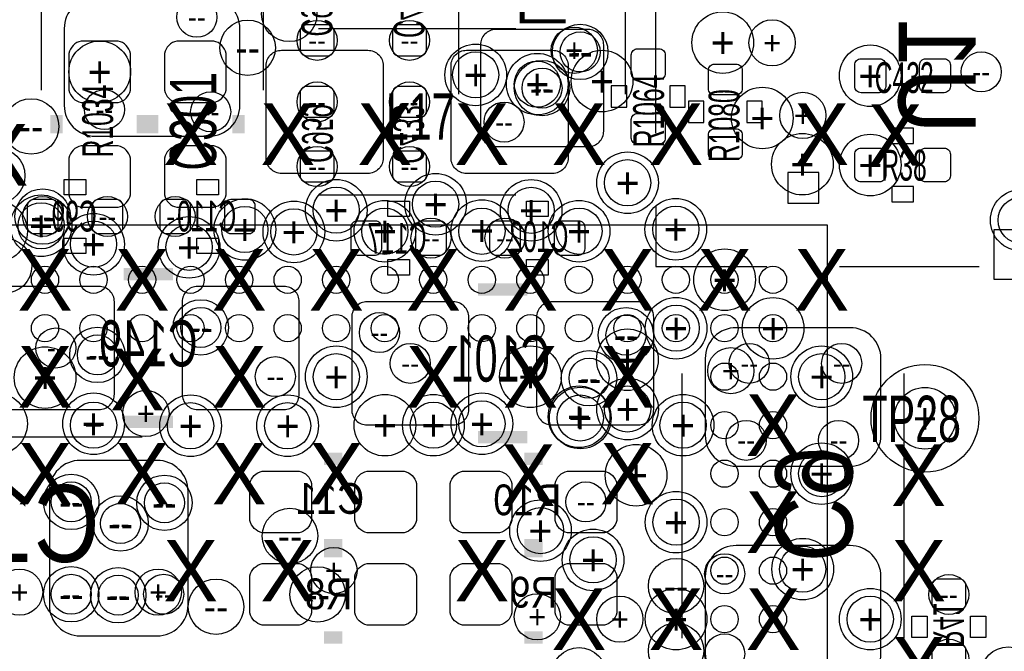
# Model space of a CAD drawing. Extents: x -22 to 398, y -34 to 263.
# Tile 13 of 39: x 17 to 25, y 20 to 25. Entities that reach past the tile are written whole.
import ezdxf
from ezdxf.enums import TextEntityAlignment as Align

# ---------------------------------------------------------------- set-up
doc = ezdxf.new("R2010")
doc.units = 0
for name, color, linetype in [('ASSY_BOT', 17, 'CONTINUOUS'), ('ASSY_TOP', 18, 'CONTINUOUS'), ('BOT', 16, 'CONTINUOUS'), ('DRILL', 12, 'CONTINUOUS'), ('SILK_BOT', 13, 'CONTINUOUS'), ('SILK_TOP', 14, 'CONTINUOUS'), ('TOP', 15, 'CONTINUOUS')]:
    doc.layers.add(name, color=color, linetype=linetype)

# ---------------------------------------------------------------- blocks, each defined once
blk = doc.blocks.new('FIGURE_CIRCLE')
blk.add_circle((0, 0), 0.5)

msp = doc.modelspace()

# ---------------------------------------------------------------- linework, layer by layer
at = {"layer": 'BOT'}
for points in [[(18.4785, 25.19934), (17.5387, 25.19934, 0.414214), (17.2847, 24.94534), (17.2847, 24.31034, 0.414214), (17.5387, 24.05634), (18.4785, 24.05634, 0.414214), (18.7325, 24.31034), (18.7325, 24.94534, 0.414214)], [(19.279362, 24.973788, 0.414214), (19.228562, 24.922988), (19.228562, 24.770588, 0.414214), (19.279362, 24.719788), (19.457162, 24.719788, 0.414214), (19.507962, 24.770588), (19.507962, 24.922988, 0.414214), (19.457162, 24.973788)], [(20.041362, 24.973788, 0.414214), (19.990562, 24.922988), (19.990562, 24.770588, 0.414214), (20.041362, 24.719788), (20.219162, 24.719788, 0.414214), (20.269962, 24.770588), (20.269962, 24.922988, 0.414214), (20.219162, 24.973788)], [(20.841462, 23.970488), (21.603462, 23.970488, 0.414214), (21.730462, 24.097488), (21.730462, 24.808688, 0.414214), (21.603462, 24.935688), (20.841462, 24.935688, 0.414214), (20.714462, 24.808688), (20.714462, 24.097488, 0.414214)], [(19.457162, 24.211788, 0.414214), (19.507962, 24.262588), (19.507962, 24.414988, 0.414214), (19.457162, 24.465788), (19.279362, 24.465788, 0.414214), (19.228562, 24.414988), (19.228562, 24.262588, 0.414214), (19.279362, 24.211788)], [(20.219162, 24.211788, 0.414214), (20.269962, 24.262588), (20.269962, 24.414988, 0.414214), (20.219162, 24.465788), (20.041362, 24.465788, 0.414214), (19.990562, 24.414988), (19.990562, 24.262588, 0.414214), (20.041362, 24.211788)], [(19.279362, 23.932388, 0.414214), (19.228562, 23.881588), (19.228562, 23.729188, 0.414214), (19.279362, 23.678388), (19.457162, 23.678388, 0.414214), (19.507962, 23.729188), (19.507962, 23.881588, 0.414214), (19.457162, 23.932388)], [(20.041362, 23.932388, 0.414214), (19.990562, 23.881588), (19.990562, 23.729188, 0.414214), (20.041362, 23.678388), (20.219162, 23.678388, 0.414214), (20.269962, 23.729188), (20.269962, 23.881588, 0.414214), (20.219162, 23.932388)], [(17.2339, 23.4823, 0.414214), (17.1831, 23.5331), (17.0307, 23.5331, 0.414214), (16.9799, 23.4823), (16.9799, 23.3045, 0.414214), (17.0307, 23.2537), (17.1831, 23.2537, 0.414214), (17.2339, 23.3045)], [(17.5133, 23.3045, 0.414214), (17.5641, 23.2537), (17.7165, 23.2537, 0.414214), (17.7673, 23.3045), (17.7673, 23.4823, 0.414214), (17.7165, 23.5331), (17.5641, 23.5331, 0.414214), (17.5133, 23.4823)], [(18.3261, 23.4823, 0.414214), (18.2753, 23.5331), (18.1229, 23.5331, 0.414214), (18.0721, 23.4823), (18.0721, 23.3045, 0.414214), (18.1229, 23.2537), (18.2753, 23.2537, 0.414214), (18.3261, 23.3045)], [(18.8595, 23.4823, 0.414214), (18.8087, 23.5331), (18.6563, 23.5331, 0.414214), (18.6055, 23.4823), (18.6055, 23.3045, 0.414214), (18.6563, 23.2537), (18.8087, 23.2537, 0.414214), (18.8595, 23.3045)], [(19.9009, 23.3045, 0.414214), (19.8501, 23.3553), (19.6977, 23.3553, 0.414214), (19.6469, 23.3045), (19.6469, 23.1267, 0.414214), (19.6977, 23.0759), (19.8501, 23.0759, 0.414214), (19.9009, 23.1267)], [(20.1803, 23.1267, 0.414214), (20.2311, 23.0759), (20.3835, 23.0759, 0.414214), (20.4343, 23.1267), (20.4343, 23.3045, 0.414214), (20.3835, 23.3553), (20.2311, 23.3553, 0.414214), (20.1803, 23.3045)], [(21.0439, 23.3045, 0.414214), (20.9931, 23.3553), (20.8407, 23.3553, 0.414214), (20.7899, 23.3045), (20.7899, 23.1267, 0.414214), (20.8407, 23.0759), (20.9931, 23.0759, 0.414214), (21.0439, 23.1267)], [(21.5773, 23.3045, 0.414214), (21.5265, 23.3553), (21.3741, 23.3553, 0.414214), (21.3233, 23.3045), (21.3233, 23.1267, 0.414214), (21.3741, 23.0759), (21.5265, 23.0759, 0.414214), (21.5773, 23.1267)], [(17.697704, 21.92782), (17.697704, 22.68982, 0.414214), (17.570704, 22.81682), (16.859504, 22.81682, 0.414214), (16.732504, 22.68982), (16.732504, 21.92782, 0.414214), (16.859504, 21.80082), (17.570704, 21.80082, 0.414214)], [(19.221704, 21.92782), (19.221704, 22.68982, 0.414214), (19.094704, 22.81682), (18.383504, 22.81682, 0.414214), (18.256504, 22.68982), (18.256504, 21.92782, 0.414214), (18.383504, 21.80082), (19.094704, 21.80082, 0.414214)], [(20.618704, 21.80082), (20.618704, 22.56282, 0.414214), (20.491704, 22.68982), (19.780504, 22.68982, 0.414214), (19.653504, 22.56282), (19.653504, 21.80082, 0.414214), (19.780504, 21.67382), (20.491704, 21.67382, 0.414214)], [(22.142704, 21.80082), (22.142704, 22.56282, 0.414214), (22.015704, 22.68982), (21.304504, 22.68982, 0.414214), (21.177504, 22.56282), (21.177504, 21.80082, 0.414214), (21.304504, 21.67382), (22.015704, 21.67382, 0.414214)], [(22.8219, 21.33346), (23.7617, 21.33346, 0.414214), (24.0157, 21.58746), (24.0157, 22.22246, 0.414214), (23.7617, 22.47646), (22.8219, 22.47646, 0.414214), (22.5679, 22.22246), (22.5679, 21.58746, 0.414214)], [(18.304764, 20.18792), (18.304764, 21.12772, 0.414214), (18.050764, 21.38172), (17.415764, 21.38172, 0.414214), (17.161764, 21.12772), (17.161764, 20.18792, 0.414214), (17.415764, 19.93392), (18.050764, 19.93392, 0.414214)], [(18.916904, 21.29282), (19.221704, 21.29282, -0.294587), (19.323304, 21.19122), (19.323304, 20.88642, -0.294587), (19.221704, 20.78482), (18.916904, 20.78482, -0.294587), (18.815304, 20.88642), (18.815304, 21.19122, -0.294587)], [(19.780504, 21.29282), (20.085304, 21.29282, -0.294587), (20.186904, 21.19122), (20.186904, 20.88642, -0.294587), (20.085304, 20.78482), (19.780504, 20.78482, -0.294587), (19.678904, 20.88642), (19.678904, 21.19122, -0.294587)], [(20.567904, 21.29282), (20.872704, 21.29282, -0.294587), (20.974304, 21.19122), (20.974304, 20.88642, -0.294587), (20.872704, 20.78482), (20.567904, 20.78482, -0.294587), (20.466304, 20.88642), (20.466304, 21.19122, -0.294587)], [(21.431504, 21.29282), (21.736304, 21.29282, -0.294587), (21.837904, 21.19122), (21.837904, 20.88642, -0.294587), (21.736304, 20.78482), (21.431504, 20.78482, -0.294587), (21.329904, 20.88642), (21.329904, 21.19122, -0.294587)], [(22.8219, 19.53514), (23.7617, 19.53514, 0.414214), (24.0157, 19.78914), (24.0157, 20.42414, 0.414214), (23.7617, 20.67814), (22.8219, 20.67814, 0.414214), (22.5679, 20.42414), (22.5679, 19.78914, 0.414214)], [(18.916904, 20.53082), (19.221704, 20.53082, -0.294587), (19.323304, 20.42922), (19.323304, 20.12442, -0.294587), (19.221704, 20.02282), (18.916904, 20.02282, -0.294587), (18.815304, 20.12442), (18.815304, 20.42922, -0.294587)], [(19.780504, 20.53082), (20.085304, 20.53082, -0.294587), (20.186904, 20.42922), (20.186904, 20.12442, -0.294587), (20.085304, 20.02282), (19.780504, 20.02282, -0.294587), (19.678904, 20.12442), (19.678904, 20.42922, -0.294587)], [(20.872704, 20.02282), (20.567904, 20.02282, -0.294587), (20.466304, 20.12442), (20.466304, 20.42922, -0.294587), (20.567904, 20.53082), (20.872704, 20.53082, -0.294587), (20.974304, 20.42922), (20.974304, 20.12442, -0.294587)], [(21.736304, 20.02282), (21.431504, 20.02282, -0.294587), (21.329904, 20.12442), (21.329904, 20.42922, -0.294587), (21.431504, 20.53082), (21.736304, 20.53082, -0.294587), (21.837904, 20.42922), (21.837904, 20.12442, -0.294587)], [(24.664162, 20.147788, 0.414214), (24.714962, 20.198588), (24.714962, 20.350988, 0.414214), (24.664162, 20.401788), (24.486362, 20.401788, 0.414214), (24.435562, 20.350988), (24.435562, 20.198588, 0.414214), (24.486362, 20.147788)], [(24.664162, 19.614388, 0.414214), (24.714962, 19.665188), (24.714962, 19.817588, 0.414214), (24.664162, 19.868388), (24.486362, 19.868388, 0.414214), (24.435562, 19.817588), (24.435562, 19.665188, 0.414214), (24.486362, 19.614388)]]:
    msp.add_lwpolyline(points, format="xyb", close=True, dxfattribs=at)
for points in [[(23.502366, 23.503128), (23.502366, 23.757128), (23.248366, 23.757128), (23.248366, 23.503128)], [(25.504648, 22.876764), (25.504648, 23.283164), (24.945848, 23.283164), (24.945848, 22.876764)]]:
    msp.add_lwpolyline(points, close=True, dxfattribs=at)
at = {"layer": 'SILK_BOT'}
for points in [[(17.0942, 26.6192), (17.0942, 24.4348)], [(18.923, 26.6192), (18.923, 24.4348)], [(20.536662, 24.402288), (20.536662, 26.027888)], [(21.908262, 26.027888), (21.908262, 24.402288)], [(22.16023, 24.079962), (22.16023, 25.080214)], [(22.16023, 23.480014), (22.16023, 22.980142), (23.075138, 22.980142)], [(23.67534, 22.980142), (24.825198, 22.980142)], [(22.3774, 19.9136), (22.3774, 22.098)], [(24.2062, 19.9136), (24.2062, 22.098)], [(17.926304, 21.57222), (15.741904, 21.57222)]]:
    msp.add_lwpolyline(points, dxfattribs=at)
for points in [[(17.2847, 23.5712), (17.2847, 23.6982), (17.4625, 23.6982), (17.4625, 23.5712)], [(18.5547, 23.6982), (18.5547, 23.5712), (18.3769, 23.5712), (18.3769, 23.6982)], [(19.9517, 23.3934), (19.9517, 23.5204), (20.1295, 23.5204), (20.1295, 23.3934)], [(21.2725, 23.5204), (21.2725, 23.3934), (21.0947, 23.3934), (21.0947, 23.5204)], [(17.2847, 23.0886), (17.2847, 23.2156), (17.4625, 23.2156), (17.4625, 23.0886)], [(18.5547, 23.2156), (18.5547, 23.0886), (18.3769, 23.0886), (18.3769, 23.2156)], [(19.9517, 22.9108), (19.9517, 23.0378), (20.1295, 23.0378), (20.1295, 22.9108)], [(21.2725, 23.0378), (21.2725, 22.9108), (21.0947, 22.9108), (21.0947, 23.0378)], [(24.397462, 19.919188), (24.270462, 19.919188), (24.270462, 20.096988), (24.397462, 20.096988)], [(24.880062, 19.919188), (24.753062, 19.919188), (24.753062, 20.096988), (24.880062, 20.096988)]]:
    msp.add_lwpolyline(points, close=True, dxfattribs=at)
at = {"layer": 'SILK_BOT', "const_width": 0.1016}
for points in [[(17.773904, 22.91842), (18.180304, 22.91842)], [(20.694904, 22.79142), (21.101304, 22.79142)], [(17.773904, 21.69922), (18.180304, 21.69922)], [(20.694904, 21.57222), (21.101304, 21.57222)], [(19.424904, 21.39442), (19.577304, 21.39442)], [(21.075904, 21.39442), (21.228304, 21.39442)], [(19.424904, 20.68322), (19.577304, 20.68322)], [(21.075904, 20.68322), (21.228304, 20.68322)], [(19.424904, 20.63242), (19.577304, 20.63242)], [(21.228304, 20.63242), (21.075904, 20.63242)], [(19.424904, 19.92122), (19.577304, 19.92122)], [(21.228304, 19.92122), (21.075904, 19.92122)]]:
    msp.add_lwpolyline(points, dxfattribs=at)
at = {"layer": 'SILK_TOP'}
for points in [[(21.0058, 24.9428), (19.3802, 24.9428)], [(19.3802, 23.5712), (21.0058, 23.5712)]]:
    msp.add_lwpolyline(points, dxfattribs=at)
for points in [[(21.9202, 24.4729), (21.7932, 24.4729), (21.7932, 24.2951), (21.9202, 24.2951)], [(22.4028, 24.4729), (22.2758, 24.4729), (22.2758, 24.2951), (22.4028, 24.2951)], [(22.4282, 24.1681), (22.5552, 24.1681), (22.5552, 24.3459), (22.4282, 24.3459)], [(22.9108, 24.1681), (23.0378, 24.1681), (23.0378, 24.3459), (22.9108, 24.3459)], [(24.283162, 23.995888), (24.283162, 24.122888), (24.105362, 24.122888), (24.105362, 23.995888)], [(24.283162, 23.513288), (24.283162, 23.640288), (24.105362, 23.640288), (24.105362, 23.513288)], [(11.475974, 11.221974), (23.576026, 11.221974), (23.576026, 23.322026), (11.475974, 23.322026)]]:
    msp.add_lwpolyline(points, close=True, dxfattribs=at)
at = {"layer": 'SILK_TOP', "const_width": 0.1016}
for points in [[(17.2212, 24.2316), (17.2212, 24.0792)], [(17.9324, 24.2316), (17.9324, 24.0792)], [(18.0086, 24.2316), (18.0086, 24.0792)], [(18.7198, 24.2316), (18.7198, 24.0792)]]:
    msp.add_lwpolyline(points, dxfattribs=at)
at = {"layer": 'TOP'}
for points in [[(17.3228, 24.7396), (17.3228, 24.4348, 0.294587), (17.4244, 24.3332), (17.7292, 24.3332, 0.294587), (17.8308, 24.4348), (17.8308, 24.7396, 0.294587), (17.7292, 24.8412), (17.4244, 24.8412, 0.294587)], [(18.1102, 24.7396), (18.1102, 24.4348, 0.294587), (18.2118, 24.3332), (18.5166, 24.3332, 0.294587), (18.6182, 24.4348), (18.6182, 24.7396, 0.294587), (18.5166, 24.8412), (18.2118, 24.8412, 0.294587)], [(18.9484, 23.876), (18.9484, 24.638, -0.414214), (19.0754, 24.765), (19.7866, 24.765, -0.414214), (19.9136, 24.638), (19.9136, 23.876, -0.414214), (19.7866, 23.749), (19.0754, 23.749, -0.414214)], [(20.4724, 23.876), (20.4724, 24.638, -0.414214), (20.5994, 24.765), (21.3106, 24.765, -0.414214), (21.4376, 24.638), (21.4376, 23.876, -0.414214), (21.3106, 23.749), (20.5994, 23.749, -0.414214)], [(22.1869, 24.7777, -0.414214), (22.2377, 24.7269), (22.2377, 24.5745, -0.414214), (22.1869, 24.5237), (22.0091, 24.5237, -0.414214), (21.9583, 24.5745), (21.9583, 24.7269, -0.414214), (22.0091, 24.7777)], [(24.054562, 24.465788, -0.414214), (24.003762, 24.414988), (23.851362, 24.414988, -0.414214), (23.800562, 24.465788), (23.800562, 24.643588, -0.414214), (23.851362, 24.694388), (24.003762, 24.694388, -0.414214), (24.054562, 24.643588)], [(24.333962, 24.643588, -0.414214), (24.384762, 24.694388), (24.537162, 24.694388, -0.414214), (24.587962, 24.643588), (24.587962, 24.465788, -0.414214), (24.537162, 24.414988), (24.384762, 24.414988, -0.414214), (24.333962, 24.465788)], [(22.6441, 24.3967, -0.414214), (22.5933, 24.4475), (22.5933, 24.5999, -0.414214), (22.6441, 24.6507), (22.8219, 24.6507, -0.414214), (22.8727, 24.5999), (22.8727, 24.4475, -0.414214), (22.8219, 24.3967)], [(22.1869, 24.2443, -0.414214), (22.2377, 24.1935), (22.2377, 24.0411, -0.414214), (22.1869, 23.9903), (22.0091, 23.9903, -0.414214), (21.9583, 24.0411), (21.9583, 24.1935, -0.414214), (22.0091, 24.2443)], [(22.6441, 23.8633, -0.414214), (22.5933, 23.9141), (22.5933, 24.0665, -0.414214), (22.6441, 24.1173), (22.8219, 24.1173, -0.414214), (22.8727, 24.0665), (22.8727, 23.9141, -0.414214), (22.8219, 23.8633)], [(17.3228, 23.876), (17.3228, 23.5712, 0.294587), (17.4244, 23.4696), (17.7292, 23.4696, 0.294587), (17.8308, 23.5712), (17.8308, 23.876, 0.294587), (17.7292, 23.9776), (17.4244, 23.9776, 0.294587)], [(18.1102, 23.876), (18.1102, 23.5712, 0.294587), (18.2118, 23.4696), (18.5166, 23.4696, 0.294587), (18.6182, 23.5712), (18.6182, 23.876, 0.294587), (18.5166, 23.9776), (18.2118, 23.9776, 0.294587)], [(24.054562, 23.729188, -0.414214), (24.003762, 23.678388), (23.851362, 23.678388, -0.414214), (23.800562, 23.729188), (23.800562, 23.906988, -0.414214), (23.851362, 23.957788), (24.003762, 23.957788, -0.414214), (24.054562, 23.906988)], [(24.587962, 23.729188, -0.414214), (24.537162, 23.678388), (24.384762, 23.678388, -0.414214), (24.333962, 23.729188), (24.333962, 23.906988, -0.414214), (24.384762, 23.957788), (24.537162, 23.957788, -0.414214), (24.587962, 23.906988)]]:
    msp.add_lwpolyline(points, format="xyb", close=True, dxfattribs=at)
for centre, radius in [((17.12595, 22.871938), 0.112522), ((17.526, 22.871938), 0.112522), ((17.92605, 22.871938), 0.112522), ((18.3261, 22.871938), 0.112522), ((18.725896, 22.871938), 0.112522), ((19.125946, 22.871938), 0.112522), ((19.525996, 22.871938), 0.112522), ((19.926046, 22.871938), 0.112522), ((20.326096, 22.871938), 0.112522), ((20.725892, 22.871938), 0.112522), ((21.125942, 22.871938), 0.112522), ((21.525992, 22.871938), 0.112522), ((21.926042, 22.871938), 0.112522), ((22.326092, 22.871938), 0.112522), ((22.725888, 22.871938), 0.112522), ((23.125938, 22.871938), 0.112522), ((17.12595, 22.471888), 0.112522), ((17.526, 22.471888), 0.112522), ((17.92605, 22.471888), 0.112522), ((18.3261, 22.471888), 0.112522), ((18.725896, 22.471888), 0.112522), ((19.125946, 22.471888), 0.112522), ((19.525996, 22.471888), 0.112522), ((19.926046, 22.471888), 0.112522), ((20.326096, 22.471888), 0.112522), ((20.725892, 22.471888), 0.112522), ((21.125942, 22.471888), 0.112522), ((21.525992, 22.471888), 0.112522), ((21.926042, 22.471888), 0.112522), ((22.326092, 22.471888), 0.112522), ((22.725888, 22.471888), 0.112522), ((23.125938, 22.471888), 0.112522), ((22.725888, 22.072092), 0.112522), ((23.125938, 22.072092), 0.112522), ((24.378412, 21.728938), 0.4445), ((22.725888, 21.672042), 0.112522), ((23.125938, 21.672042), 0.112522), ((22.725888, 21.271992), 0.112522), ((23.125938, 21.271992), 0.112522), ((22.725888, 20.871942), 0.112522), ((23.125938, 20.871942), 0.112522), ((22.725888, 20.471892), 0.112522), ((23.125938, 20.471892), 0.112522), ((22.725888, 20.072096), 0.112522), ((23.125938, 20.072096), 0.112522)]:
    msp.add_circle(centre, radius, dxfattribs=at)

# ---------------------------------------------------------------- block references
at = {"layer": 'DRILL'}
for p, xscale, yscale in [((19.139154, 25.06472), 0.4572, 0.4572), ((18.377662, 25.037288), 0.3302, 0.3302), ((22.711918, 24.8285), 0.508, 0.508), ((18.796254, 24.78532), 0.4572, 0.4572), ((19.368262, 24.846788), 0.3302, 0.3302), ((20.130262, 24.846788), 0.3302, 0.3302), ((23.118318, 24.826214), 0.381, 0.381), ((21.4884, 24.765), 0.381, 0.381), ((21.53666, 24.751538), 0.4572, 0.4572), ((21.53666, 24.751538), 0.3302, 0.3302), ((17.5768, 24.5872), 0.508, 0.508), ((20.6756, 24.5618), 0.508, 0.508), ((20.6756, 24.5618), 0.381, 0.381), ((21.717, 24.511), 0.508, 0.508), ((23.927562, 24.554688), 0.508, 0.508), ((24.841962, 24.586438), 0.3302, 0.3302), ((21.1836, 24.4856), 0.508, 0.508), ((21.1836, 24.4856), 0.381, 0.381), ((21.222462, 24.453088), 0.4572, 0.4572), ((21.222462, 24.453088), 0.3302, 0.3302), ((17.615662, 24.275288), 0.3302, 0.3302), ((19.368262, 24.338788), 0.3302, 0.3302), ((20.130262, 24.338788), 0.3302, 0.3302), ((23.0378, 24.2062), 0.508, 0.508), ((17.01165, 24.13635), 0.4572, 0.4572), ((18.4912, 24.257), 0.3302, 0.3302), ((23.372064, 24.227536), 0.381, 0.381), ((20.90928, 24.172418), 0.3302, 0.3302), ((23.368, 23.8252), 0.508, 0.508), ((23.927562, 23.818088), 0.508, 0.508), ((16.73225, 23.72995), 0.4572, 0.4572), ((19.368262, 23.805388), 0.3302, 0.3302), ((20.130262, 23.805388), 0.3302, 0.3302), ((21.927312, 23.672038), 0.508, 0.508), ((21.927312, 23.672038), 0.381, 0.381), ((19.525996, 23.44547), 0.508, 0.508), ((20.3454, 23.495), 0.508, 0.508), ((21.1328, 23.4442), 0.508, 0.508), ((17.1069, 23.3934), 0.4572, 0.4572), ((19.525996, 23.44547), 0.381, 0.381), ((20.3454, 23.495), 0.381, 0.381), ((21.1328, 23.4442), 0.381, 0.381), ((25.171654, 23.36292), 0.508, 0.508), ((17.0942, 23.3172), 0.508, 0.508), ((17.1069, 23.3934), 0.3302, 0.3302), ((17.6403, 23.3934), 0.3302, 0.3302), ((18.1991, 23.3934), 0.3302, 0.3302), ((18.77314, 23.28672), 0.508, 0.508), ((22.324822, 23.288498), 0.508, 0.508), ((25.171654, 23.36292), 0.381, 0.381), ((16.726662, 23.271988), 0.508, 0.508), ((17.0942, 23.3172), 0.381, 0.381), ((18.77314, 23.28672), 0.381, 0.381), ((19.177, 23.2664), 0.508, 0.508), ((19.177, 23.2664), 0.381, 0.381), ((19.927062, 23.271988), 0.508, 0.508), ((19.927062, 23.271988), 0.381, 0.381), ((20.726654, 23.277576), 0.508, 0.508), ((20.727162, 23.271988), 0.381, 0.381), ((21.527262, 23.271988), 0.508, 0.508), ((21.527262, 23.271988), 0.381, 0.381), ((22.324822, 23.288498), 0.381, 0.381), ((17.526, 23.1648), 0.508, 0.508), ((18.3134, 23.1394), 0.508, 0.508), ((20.3073, 23.2156), 0.3302, 0.3302), ((20.9169, 23.2156), 0.3302, 0.3302), ((17.526, 23.1648), 0.381, 0.381), ((18.3134, 23.1394), 0.381, 0.381), ((16.7894, 22.987), 0.4572, 0.4572), ((22.727412, 22.871938), 0.508, 0.508), ((22.327362, 22.471888), 0.508, 0.508), ((23.1267, 22.471126), 0.508, 0.508), ((18.409666, 22.478492), 0.4572, 0.4572), ((18.409666, 22.478492), 0.3302, 0.3302), ((21.914612, 22.414738), 0.4572, 0.4572), ((22.327362, 22.471888), 0.381, 0.381), ((19.882104, 22.43582), 0.3302, 0.3302), ((21.914612, 22.414738), 0.3302, 0.3302), ((17.558004, 22.25167), 0.4572, 0.4572), ((17.215104, 22.30882), 0.3302, 0.3302), ((17.558004, 22.25167), 0.3302, 0.3302), ((21.926042, 22.211538), 0.508, 0.508), ((17.126712, 22.064726), 0.508, 0.508), ((19.527012, 22.071838), 0.508, 0.508), ((20.136104, 22.18182), 0.3302, 0.3302), ((21.127212, 22.071838), 0.508, 0.508), ((22.930104, 22.18182), 0.3302, 0.3302), ((23.527512, 22.071838), 0.508, 0.508), ((23.692104, 22.18182), 0.3302, 0.3302), ((19.0246, 22.0726), 0.3302, 0.3302), ((19.527012, 22.071838), 0.381, 0.381), ((21.609812, 22.059138), 0.4572, 0.4572), ((22.778212, 22.121368), 0.381, 0.381), ((23.527512, 22.071838), 0.381, 0.381), ((21.609812, 22.059138), 0.3302, 0.3302), ((21.527262, 21.741638), 0.508, 0.508), ((21.927312, 21.805138), 0.508, 0.508), ((21.927312, 21.805138), 0.381, 0.381), ((16.726662, 21.683726), 0.508, 0.508), ((17.527016, 21.683726), 0.508, 0.508), ((17.9578, 21.7678), 0.381, 0.381), ((18.3261, 21.66747), 0.508, 0.508), ((19.125946, 21.66747), 0.508, 0.508), ((19.927062, 21.671788), 0.508, 0.508), ((20.327112, 21.671788), 0.508, 0.508), ((20.726654, 21.683726), 0.508, 0.508), ((21.537676, 21.731224), 0.508, 0.508), ((21.537676, 21.731224), 0.381, 0.381), ((22.384766, 21.672042), 0.508, 0.508), ((24.378412, 21.728938), 0.508, 0.508), ((17.526762, 21.671788), 0.381, 0.381), ((18.3261, 21.66747), 0.381, 0.381), ((19.125946, 21.66747), 0.381, 0.381), ((20.327112, 21.671788), 0.381, 0.381), ((20.727162, 21.683218), 0.381, 0.381), ((22.384766, 21.672042), 0.381, 0.381), ((22.904704, 21.54682), 0.3302, 0.3302), ((23.666704, 21.54682), 0.3302, 0.3302), ((21.997162, 21.259038), 0.508, 0.508), ((23.527258, 21.271992), 0.508, 0.508), ((23.527258, 21.271992), 0.381, 0.381), ((17.342104, 21.03882), 0.4572, 0.4572), ((17.342104, 21.03882), 0.3302, 0.3302), ((18.1102, 21.0312), 0.4572, 0.4572), ((18.1102, 21.0312), 0.3302, 0.3302), ((21.583904, 21.03882), 0.3302, 0.3302), ((22.327362, 20.871688), 0.508, 0.508), ((17.748504, 20.86102), 0.4572, 0.4572), ((17.748504, 20.86102), 0.3302, 0.3302), ((21.209762, 20.801838), 0.508, 0.508), ((22.327362, 20.871688), 0.381, 0.381), ((19.14525, 20.75815), 0.4572, 0.4572), ((21.209762, 20.801838), 0.381, 0.381), ((21.64334, 20.560538), 0.508, 0.508), ((21.64334, 20.560538), 0.381, 0.381), ((23.37054, 20.484338), 0.508, 0.508), ((19.5072, 20.4724), 0.381, 0.381), ((23.37054, 20.484338), 0.381, 0.381), ((22.327362, 20.344638), 0.4572, 0.4572), ((22.727412, 20.446238), 0.3302, 0.3302), ((16.9164, 20.2946), 0.381, 0.381), ((17.342104, 20.27682), 0.4572, 0.4572), ((17.7292, 20.2692), 0.4572, 0.4572), ((18.0594, 20.2946), 0.381, 0.381), ((19.37385, 20.27555), 0.4572, 0.4572), ((17.342104, 20.27682), 0.3302, 0.3302), ((17.7292, 20.2692), 0.3302, 0.3302), ((18.104104, 20.27682), 0.3302, 0.3302), ((18.53565, 20.17395), 0.4572, 0.4572), ((24.575262, 20.274788), 0.3302, 0.3302), ((22.327362, 20.071588), 0.508, 0.508), ((23.927562, 20.071588), 0.508, 0.508), ((21.1836, 20.0914), 0.381, 0.381), ((21.863812, 20.071588), 0.381, 0.381), ((23.927562, 20.071588), 0.381, 0.381), ((22.327362, 19.811238), 0.4572, 0.4572), ((22.727412, 19.785838), 0.3302, 0.3302), ((24.575262, 19.741388), 0.3302, 0.3302), ((21.527262, 19.608038), 0.4572, 0.4572), ((25.06599, 19.614388), 0.4572, 0.4572)]:
    msp.add_blockref('FIGURE_CIRCLE', p, dxfattribs=dict(at, xscale=xscale, yscale=yscale))

# ---------------------------------------------------------------- texts
at = {"layer": 'ASSY_BOT', "text_generation_flag": 2}
for s, height, width, p in [('L18', 0.381, 0.666667, (21.036788, 25.244044)), ('C962', 0.254, 0.6, (19.239738, 25.122378)), ('C430', 0.254, 0.6, (19.999198, 25.109678)), ('U1', 0.635, 0.8784, (24.16048, 24.554688)), ('C959', 0.254, 0.6, (19.244564, 24.0792)), ('C433', 0.254, 0.6, (19.99488, 24.072088)), ('C9', 0.635, 0.8784, (23.14575, 21.0185)), ('R41', 0.254, 0.6, (24.44623, 20.020788))]:
    msp.add_text(s, height=height, rotation=270, dxfattribs=dict(at, width=width)).set_placement(p, align=Align.CENTER)
for s, height, width, p in [('C99', 0.254, 0.6, (17.36598, 23.269702)), ('C110', 0.254, 0.6, (18.458688, 23.269956)), ('C117', 0.254, 0.6, (20.027138, 23.08733)), ('C102', 0.254, 0.6, (21.196554, 23.100284)), ('C149', 0.381, 0.666667, (17.977104, 22.15642)), ('C101', 0.381, 0.666667, (20.88388, 22.031198)), ('C12', 0.635, 0.8784, (16.891254, 20.54352)), ('C11', 0.254, 0.9, (19.475704, 20.940522)), ('R10', 0.254, 0.9, (21.101304, 20.928838)), ('R8', 0.254, 0.9, (19.463004, 20.153122)), ('R9', 0.254, 0.9, (21.152104, 20.166838))]:
    msp.add_text(s, height=height, dxfattribs=dict(at, width=width)).set_placement(p, align=Align.CENTER)
at = {"layer": 'ASSY_TOP'}
for s, height, width, p in [('C432', 0.254, 0.6, (24.206962, 24.412448)), ('L17', 0.381, 0.666667, (20.2184, 24.0284)), ('R38', 0.254, 0.6, (24.2062, 23.689818))]:
    msp.add_text(s, height=height, dxfattribs=dict(at, width=width)).set_placement(p, align=Align.CENTER)
for s, height, width, p in [('C301', 0.381, 0.666667, (18.53692, 24.178768)), ('R1064', 0.254, 0.6, (22.22754, 24.26462)), ('R1034', 0.254, 0.6, (17.687036, 24.1808)), ('R1080', 0.254, 0.6, (22.849586, 24.1427))]:
    msp.add_text(s, height=height, rotation=90, dxfattribs=dict(at, width=width)).set_placement(p, align=Align.CENTER)
at = {"layer": 'ASSY_TOP', "width": 0.666667}
msp.add_text('TP28', height=0.381, dxfattribs=at).set_placement((23.863554, 21.53412))
at = {"layer": 'DRILL'}
for s, height, p in [('--', 0.1651, (18.377662, 25.037288)), ('+', 0.254, (22.711918, 24.8285)), ('--', 0.1651, (19.368262, 24.846788)), ('--', 0.1651, (20.130262, 24.846788)), ('+', 0.1905, (23.118318, 24.826214)), ('--', 0.2286, (18.796254, 24.78532)), ('+', 0.1905, (21.4884, 24.765)), ('+', 0.254, (17.5768, 24.5872)), ('--', 0.2286, (21.53666, 24.751538)), ('--', 0.1651, (21.53666, 24.751538)), ('+', 0.254, (20.6756, 24.5618)), ('+', 0.1905, (20.6756, 24.5618)), ('+', 0.254, (21.717, 24.511)), ('+', 0.254, (23.927562, 24.554688)), ('+', 0.254, (21.1836, 24.4856)), ('+', 0.1905, (21.1836, 24.4856)), ('--', 0.1651, (24.841962, 24.586438)), ('--', 0.2286, (21.222462, 24.453088)), ('--', 0.1651, (21.222462, 24.453088)), ('--', 0.1651, (17.615662, 24.275288)), ('X', 0.508, (18.326862, 24.072088)), ('X', 0.508, (19.126962, 24.072088)), ('--', 0.1651, (19.368262, 24.338788)), ('X', 0.508, (19.927062, 24.072088)), ('--', 0.1651, (20.130262, 24.338788)), ('X', 0.508, (20.727162, 24.072088)), ('X', 0.508, (21.527262, 24.072088)), ('X', 0.508, (22.327362, 24.072088)), ('+', 0.254, (23.0378, 24.2062)), ('+', 0.1905, (23.372064, 24.227536)), ('X', 0.508, (23.527512, 24.072088)), ('X', 0.508, (24.13254, 24.065738)), ('--', 0.1651, (18.4912, 24.257)), ('X', 0.508, (16.764, 23.9014)), ('--', 0.2286, (17.01165, 24.13635)), ('--', 0.1651, (20.90928, 24.172418)), ('+', 0.254, (23.368, 23.8252)), ('+', 0.254, (23.927562, 23.818088)), ('--', 0.1651, (19.368262, 23.805388)), ('--', 0.1651, (20.130262, 23.805388)), ('+', 0.254, (21.927312, 23.672038)), ('+', 0.1905, (21.927312, 23.672038)), ('+', 0.254, (19.525996, 23.44547)), ('+', 0.254, (20.3454, 23.495)), ('+', 0.1905, (20.3454, 23.495)), ('+', 0.1905, (19.525996, 23.44547)), ('+', 0.254, (21.1328, 23.4442)), ('+', 0.1905, (21.1328, 23.4442)), ('+', 0.254, (17.0942, 23.3172)), ('--', 0.2286, (17.1069, 23.3934)), ('+', 0.1905, (17.0942, 23.3172)), ('--', 0.1651, (17.1069, 23.3934)), ('--', 0.1651, (17.6403, 23.3934)), ('--', 0.1651, (18.1991, 23.3934)), ('+', 0.254, (18.77314, 23.28672)), ('+', 0.254, (22.324822, 23.288498)), ('+', 0.1905, (18.77314, 23.28672)), ('+', 0.254, (19.177, 23.2664)), ('+', 0.1905, (19.177, 23.2664)), ('+', 0.254, (19.927062, 23.271988)), ('+', 0.1905, (19.927062, 23.271988)), ('+', 0.254, (20.726654, 23.277576)), ('+', 0.1905, (20.727162, 23.271988)), ('+', 0.254, (21.527262, 23.271988)), ('+', 0.1905, (21.527262, 23.271988)), ('+', 0.1905, (22.324822, 23.288498)), ('+', 0.254, (17.526, 23.1648)), ('+', 0.1905, (17.526, 23.1648)), ('+', 0.254, (18.3134, 23.1394)), ('+', 0.1905, (18.3134, 23.1394)), ('--', 0.1651, (20.3073, 23.2156)), ('--', 0.1651, (20.9169, 23.2156)), ('X', 0.508, (17.126712, 22.871938)), ('X', 0.508, (17.926812, 22.871938)), ('X', 0.508, (18.726912, 22.871938)), ('X', 0.508, (19.527012, 22.871938)), ('X', 0.508, (20.327112, 22.871938)), ('X', 0.508, (21.127212, 22.871938)), ('X', 0.508, (21.927312, 22.871938)), ('X', 0.508, (22.727412, 22.871938)), ('X', 0.508, (23.527512, 22.871938)), ('+', 0.254, (22.727412, 22.871938)), ('+', 0.254, (22.327362, 22.471888)), ('+', 0.254, (23.1267, 22.471126)), ('+', 0.1905, (22.327362, 22.471888)), ('--', 0.2286, (18.409666, 22.478492)), ('--', 0.1651, (18.409666, 22.478492)), ('--', 0.1651, (19.882104, 22.43582)), ('--', 0.2286, (21.914612, 22.414738)), ('--', 0.1651, (21.914612, 22.414738)), ('X', 0.508, (17.126712, 22.071838)), ('X', 0.508, (18.726912, 22.071838)), ('X', 0.508, (20.327112, 22.071838)), ('X', 0.508, (21.127212, 22.071838)), ('X', 0.508, (21.927312, 22.071838)), ('--', 0.1651, (17.215104, 22.30882)), ('--', 0.2286, (17.558004, 22.25167)), ('--', 0.1651, (17.558004, 22.25167)), ('X', 0.508, (17.888204, 22.04847)), ('+', 0.254, (21.926042, 22.211538)), ('+', 0.254, (19.527012, 22.071838)), ('--', 0.1651, (20.136104, 22.18182)), ('+', 0.254, (21.127212, 22.071838)), ('+', 0.1905, (22.778212, 22.121368)), ('--', 0.1651, (22.930104, 22.18182)), ('+', 0.254, (23.527512, 22.071838)), ('--', 0.1651, (23.692104, 22.18182)), ('+', 0.254, (17.126712, 22.064726)), ('+', 0.1905, (19.527012, 22.071838)), ('+', 0.1905, (23.527512, 22.071838)), ('--', 0.1651, (19.0246, 22.0726)), ('--', 0.2286, (21.609812, 22.059138)), ('--', 0.1651, (21.609812, 22.059138)), ('X', 0.508, (23.127462, 21.671788)), ('+', 0.1905, (17.9578, 21.7678)), ('+', 0.254, (21.527262, 21.741638)), ('+', 0.254, (21.927312, 21.805138)), ('+', 0.1905, (21.927312, 21.805138)), ('+', 0.254, (17.527016, 21.683726)), ('+', 0.254, (18.3261, 21.66747)), ('+', 0.254, (19.125946, 21.66747)), ('+', 0.254, (19.927062, 21.671788)), ('+', 0.254, (20.327112, 21.671788)), ('+', 0.254, (20.726654, 21.683726)), ('+', 0.1905, (20.727162, 21.683218)), ('+', 0.254, (21.537676, 21.731224)), ('+', 0.1905, (21.537676, 21.731224)), ('+', 0.254, (22.384766, 21.672042)), ('+', 0.254, (24.378412, 21.728938)), ('+', 0.1905, (17.526762, 21.671788)), ('+', 0.1905, (18.3261, 21.66747)), ('+', 0.1905, (19.125946, 21.66747)), ('+', 0.1905, (20.327112, 21.671788)), ('+', 0.1905, (22.384766, 21.672042)), ('X', 0.508, (17.126712, 21.271738)), ('X', 0.508, (17.926812, 21.271738)), ('X', 0.508, (18.726912, 21.271738)), ('X', 0.508, (19.527012, 21.271738)), ('X', 0.508, (21.108162, 21.259038)), ('X', 0.508, (21.927312, 21.271738)), ('--', 0.1651, (22.904704, 21.54682)), ('--', 0.1651, (23.666704, 21.54682)), ('X', 0.508, (24.32558, 21.2598)), ('+', 0.254, (21.997162, 21.259038)), ('+', 0.254, (23.527258, 21.271992)), ('+', 0.1905, (23.527258, 21.271992)), ('X', 0.508, (23.127462, 20.871688)), ('--', 0.2286, (17.342104, 21.03882)), ('--', 0.1651, (17.342104, 21.03882)), ('--', 0.1651, (18.1102, 21.0312)), ('--', 0.1651, (21.583904, 21.03882)), ('--', 0.2286, (18.1102, 21.0312)), ('+', 0.254, (22.327362, 20.871688)), ('+', 0.1905, (22.327362, 20.871688)), ('+', 0.254, (21.209762, 20.801838)), ('+', 0.1905, (21.209762, 20.801838)), ('--', 0.2286, (17.748504, 20.86102)), ('--', 0.1651, (17.748504, 20.86102)), ('X', 0.508, (18.326862, 20.471638)), ('X', 0.508, (19.126962, 20.471638)), ('--', 0.2286, (19.14525, 20.75815)), ('X', 0.508, (20.727162, 20.471638)), ('X', 0.508, (24.327612, 20.471638)), ('+', 0.254, (21.64334, 20.560538)), ('+', 0.1905, (21.64334, 20.560538)), ('+', 0.1905, (19.5072, 20.4724)), ('+', 0.254, (23.37054, 20.484338)), ('+', 0.1905, (23.37054, 20.484338)), ('--', 0.1651, (22.727412, 20.446238)), ('+', 0.1905, (16.9164, 20.2946)), ('+', 0.1905, (18.0594, 20.2946)), ('X', 0.508, (21.527262, 20.071588)), ('X', 0.508, (22.327362, 20.071588)), ('--', 0.2286, (22.327362, 20.344638)), ('X', 0.508, (23.127462, 20.071588)), ('--', 0.2286, (17.342104, 20.27682)), ('--', 0.1651, (17.342104, 20.27682)), ('--', 0.2286, (17.7292, 20.2692)), ('--', 0.1651, (17.7292, 20.2692)), ('--', 0.1651, (18.104104, 20.27682)), ('--', 0.2286, (19.37385, 20.27555)), ('--', 0.1651, (24.575262, 20.274788)), ('--', 0.2286, (18.53565, 20.17395)), ('+', 0.1905, (21.1836, 20.0914)), ('+', 0.1905, (21.863812, 20.071588)), ('+', 0.254, (22.327362, 20.071588)), ('+', 0.254, (23.927562, 20.071588)), ('+', 0.1905, (23.927562, 20.071588)), ('X', 0.508, (24.327612, 19.671538))]:
    msp.add_text(s, height=height, dxfattribs=at).set_placement(p, align=Align.MIDDLE_CENTER)

doc.saveas('drawing.dxf')
